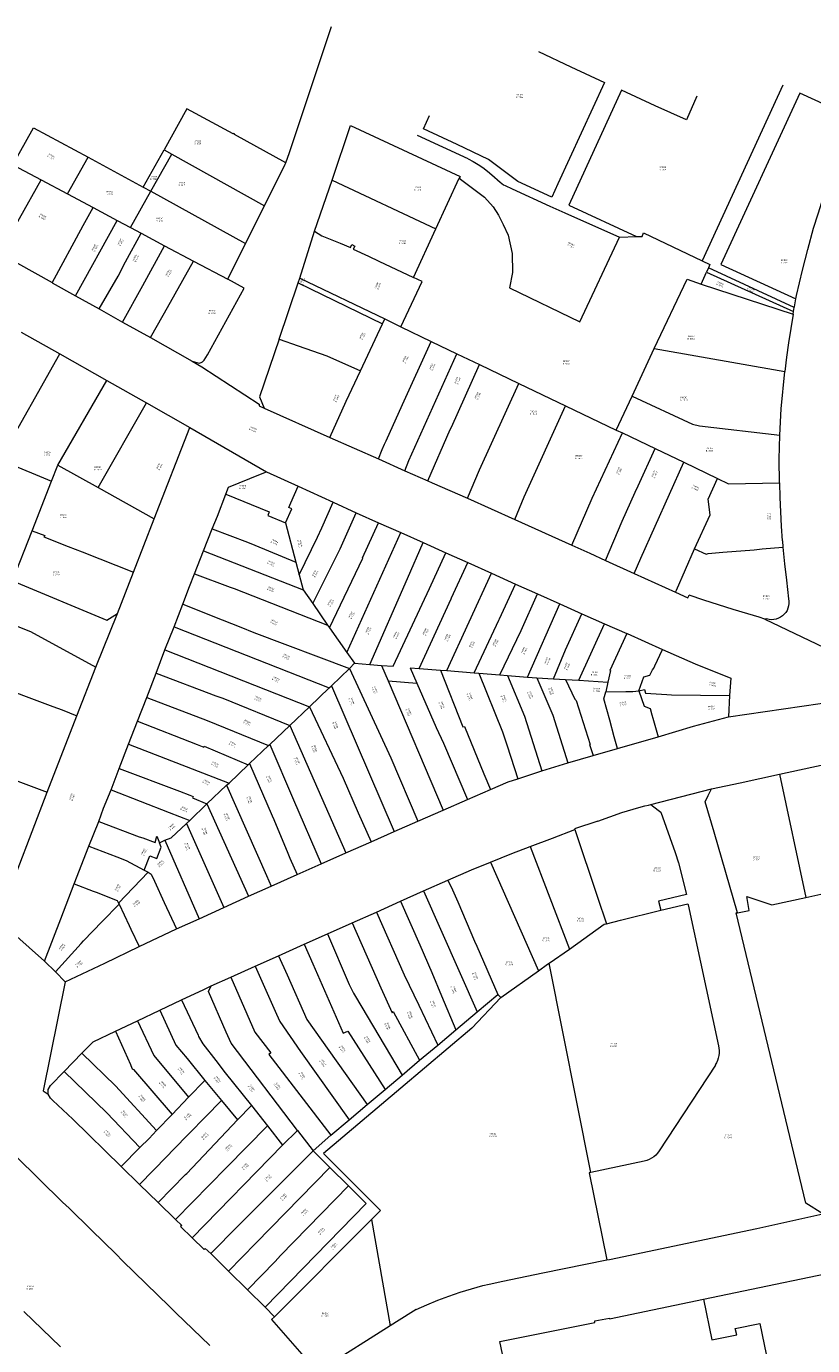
# Model space of a CAD drawing. Header units: metres. Extents: x 197037 to 199246, y 355238 to 356599.
# Tile 13 of 24: x 197681 to 197871, y 356232 to 356551. Entities that reach past the tile are written whole.
import ezdxf
from ezdxf.lldxf.tags import DXFTag

# ---------------------------------------------------------------- set-up
doc = ezdxf.new("R2010")
doc.units = ezdxf.units.M
doc.layers.add('B-WE-KG-GRENS-T18', color=254, linetype='Continuous', lineweight=18)
doc.layers.add('B-WE-KG-GRENS_KADASTRAAL-G', color=254, linetype='KG-KADASTRAAL', lineweight=18)
doc.styles.add('NLCS-ISO-T25', font='NLCS-ISO.ttf')
doc.styles.get("Standard").update_dxf_attribs({"font": 'isocp.shx'})
tags = doc.linetypes.add('KG-KADASTRAAL', pattern='A,5.5,-2,["K",Standard,S=1.8,R=0,X=0,Y=-0.9],-2,5.5,-2,[5,NLCS.SHX,S=0.75,R=0,X=0,Y=0],-2', length=19).pattern_tags.tags
tags[6] = DXFTag(74, 10)

msp = doc.modelspace()

# ---------------------------------------------------------------- linework, layer by layer
at = {"layer": 'B-WE-KG-GRENS_KADASTRAAL-G', "ltscale": 0.15, "flags": 128}
for points in [[(197743.763, 356517.815), (197744.631, 356520.285), (197750.105, 356536.67), (197754.776, 356550.716)], [(197804.72, 356544.616), (197812.495, 356540.973), (197820.634, 356537.214), (197809.41, 356512.735)], [(197842.9, 356533.844), (197840.448, 356528.172), (197832.906, 356531.561), (197824.734, 356535.343), (197812.01, 356507.599), (197828.333, 356500.003)], [(197863.695, 356536.498), (197844.237, 356494.163)], [(197879.924, 356529.075), (197867.77, 356534.633), (197848.72, 356493.282), (197866.82, 356484.933)], [(197743.763, 356517.815), (197731.38, 356524.653), (197731.433, 356524.749), (197731.152, 356524.904), (197731.099, 356524.808), (197719.908, 356530.8), (197714.41, 356520.943)], [(197809.41, 356512.735), (197807.913, 356509.471), (197799.742, 356513.26), (197792.648, 356518.593), (197785.145, 356522.202), (197776.956, 356525.959), (197778.459, 356529.221)], [(197866.82, 356484.933), (197866.996, 356485.812), (197868.426, 356491.887), (197869.703, 356496.836), (197871.092, 356502.002), (197872.19, 356505.511), (197873.487, 356509.608), (197875.908, 356516.87), (197879.924, 356529.075)], [(197677.942, 356517.306), (197682.908, 356526.239)], [(197682.908, 356526.239), (197696.097, 356519.175)], [(197754.947, 356513.611), (197759.376, 356526.797)], [(197759.376, 356526.797), (197785.822, 356514.523), (197785.626, 356514.116)], [(197787.743, 356518.756), (197775.521, 356524.379)], [(197709.38, 356511.931), (197714.41, 356520.943)], [(197711.219, 356510.928), (197716.282, 356519.897)], [(197714.41, 356520.943), (197716.282, 356519.897)], [(197716.282, 356519.897), (197738.608, 356507.4)], [(197677.942, 356517.306), (197684.758, 356513.658)], [(197691.12, 356510.284), (197696.097, 356519.175)], [(197696.097, 356519.175), (197709.38, 356511.931)], [(197738.608, 356507.4), (197743.638, 356517.459), (197743.763, 356517.815)], [(197787.743, 356518.756), (197788.974, 356518.121), (197790.167, 356517.416), (197791.317, 356516.643), (197792.42, 356515.806), (197793.474, 356514.906)], [(197674.773, 356495.944), (197679.515, 356504.387), (197684.758, 356513.658)], [(197684.758, 356513.658), (197691.12, 356510.284)], [(197750.735, 356501.279), (197754.947, 356513.611)], [(197754.947, 356513.611), (197779.969, 356501.874)], [(197779.969, 356501.874), (197785.626, 356514.116)], [(197785.626, 356514.116), (197791.698, 356509.5), (197793.788, 356507.144), (197795.109, 356505.122), (197796.212, 356502.876), (197797.394, 356500.31), (197798.401, 356495.89), (197798.454, 356491.319), (197797.773, 356487.618), (197814.696, 356479.425), (197824.248, 356499.837)], [(197793.474, 356514.906), (197795.454, 356513.114)], [(197795.454, 356513.114), (197795.847, 356512.793), (197796.271, 356512.515), (197796.721, 356512.281)], [(197691.12, 356510.284), (197697.29, 356506.991)], [(197706.285, 356502.184), (197711.219, 356510.928)], [(197709.38, 356511.931), (197711.219, 356510.928)], [(197711.219, 356510.928), (197734.051, 356498.311)], [(197796.721, 356512.281), (197798.362, 356511.532)], [(197798.362, 356511.532), (197807.486, 356507.368)], [(197687.434, 356488.859), (197694.906, 356502.632), (197697.29, 356506.991)], [(197697.29, 356506.991), (197703.126, 356503.855)], [(197734.051, 356498.311), (197738.608, 356507.4)], [(197807.486, 356507.368), (197811.096, 356505.736)], [(197693.045, 356485.713), (197703.126, 356503.855)], [(197703.126, 356503.855), (197706.285, 356502.184)], [(197811.096, 356505.736), (197824.248, 356499.837)], [(197698.741, 356482.522), (197703.321, 356490.448), (197705.098, 356493.924), (197708.92, 356500.779)], [(197706.285, 356502.184), (197708.92, 356500.779)], [(197708.92, 356500.779), (197714.548, 356497.785)], [(197747.122, 356489.977), (197750.735, 356501.279)], [(197750.735, 356501.279), (197752.466, 356500.201), (197756.907, 356498.37), (197759.379, 356497.319), (197759.68, 356498.069), (197760.389, 356497.651), (197760.045, 356496.959), (197763.737, 356495.242), (197766.236, 356494.061), (197774.556, 356490.149)], [(197774.556, 356490.149), (197779.969, 356501.874)], [(197828.333, 356500.003), (197829.738, 356500.051), (197830.074, 356500.859), (197844.237, 356494.163)], [(197704.354, 356479.377), (197709.299, 356488.173), (197714.548, 356497.785)], [(197714.548, 356497.785), (197721.53, 356494.068)], [(197729.803, 356489.724), (197734.051, 356498.311)], [(197824.248, 356499.837), (197828.333, 356500.003)], [(197674.773, 356495.944), (197687.404, 356488.876)], [(197711.1, 356475.604), (197714.155, 356481.044), (197714.532, 356481.604), (197721.53, 356494.068)], [(197721.53, 356494.068), (197729.803, 356489.724)], [(197844.237, 356494.163), (197846.087, 356493.291), (197845.714, 356492.451)], [(197843.979, 356488.543), (197845.256, 356491.421)], [(197845.703, 356492.426), (197845.256, 356491.421)], [(197845.256, 356491.421), (197866.257, 356481.906)], [(197845.714, 356492.451), (197845.703, 356492.426)], [(197866.439, 356482.886), (197845.714, 356492.451)], [(197687.404, 356488.876), (197687.434, 356488.859)], [(197687.434, 356488.859), (197693.017, 356485.729)], [(197721.205, 356469.911), (197722.888, 356469.464), (197723.353, 356469.62), (197723.692, 356469.794), (197724.061, 356470.148), (197724.85, 356471.492), (197733.697, 356487.541), (197729.803, 356489.724)], [(197742.151, 356475.238), (197746.73, 356488.807)], [(197746.73, 356488.807), (197747.122, 356489.977)], [(197746.73, 356488.807), (197767.091, 356478.938)], [(197747.122, 356489.977), (197767.643, 356480.111)], [(197771.484, 356478.223), (197776.66, 356489.136), (197774.556, 356490.149)], [(197832.663, 356472.982), (197840.58, 356489.687), (197843.979, 356488.543)], [(197843.979, 356488.543), (197866.15, 356481.302)], [(197693.017, 356485.729), (197693.045, 356485.713)], [(197693.045, 356485.713), (197698.741, 356482.522)], [(197866.464, 356483.02), (197866.82, 356484.933)], [(197698.741, 356482.522), (197704.354, 356479.377)], [(197866.15, 356481.302), (197865.567, 356477.844), (197865.038, 356474.378), (197864.566, 356470.904), (197864.148, 356467.422)], [(197866.15, 356481.302), (197866.257, 356481.906)], [(197866.257, 356481.906), (197866.439, 356482.886)], [(197866.439, 356482.886), (197866.464, 356483.02)], [(197704.354, 356479.377), (197711.1, 356475.604)], [(197761.755, 356467.585), (197767.091, 356478.938)], [(197767.091, 356478.938), (197767.643, 356480.111)], [(197767.643, 356480.111), (197771.484, 356478.223)], [(197771.484, 356478.223), (197778.842, 356474.651)], [(197679.94, 356476.901), (197689.261, 356471.684)], [(197711.1, 356475.604), (197721.205, 356469.911)], [(197742.151, 356475.238), (197737.456, 356461.305)], [(197742.151, 356475.238), (197746.776, 356473.649), (197753.632, 356471.24), (197761.755, 356467.585)], [(197674.907, 356446.103), (197689.261, 356471.684)], [(197689.261, 356471.684), (197700.585, 356465.299)], [(197766.105, 356446.329), (197766.993, 356448.629), (197767.564, 356449.928), (197767.953, 356450.74), (197771.888, 356459.431), (197778.842, 356474.651)], [(197772.47, 356443.49), (197773.459, 356445.971), (197785.036, 356471.71)], [(197778.842, 356474.651), (197785.036, 356471.71)], [(197785.036, 356471.71), (197790.484, 356469.096)], [(197827.329, 356461.52), (197832.663, 356472.982)], [(197832.663, 356472.982), (197864.148, 356467.422)], [(197721.205, 356469.911), (197723.486, 356468.581), (197737.361, 356459.522), (197737.325, 356459.18), (197738.591, 356458.601)], [(197777.999, 356441.024), (197783.46, 356453.446), (197783.728, 356453.995), (197790.484, 356469.096)], [(197790.484, 356469.096), (197800.02, 356464.552)], [(197688.818, 356444.869), (197700.585, 356465.299)], [(197700.585, 356465.299), (197710.179, 356459.837)], [(197754.421, 356451.54), (197758.317, 356460.3), (197761.755, 356467.585)], [(197862.958, 356452.094), (197863.263, 356458.4), (197864.148, 356467.422)], [(197787.568, 356436.831), (197790.514, 356443.732), (197800.02, 356464.552)], [(197800.02, 356464.552), (197811.221, 356459.142)], [(197698.534, 356439.412), (197710.179, 356459.837)], [(197710.179, 356459.837), (197720.601, 356453.92)], [(197737.456, 356461.305), (197738.591, 356458.601)], [(197798.981, 356431.686), (197801.294, 356437.152), (197811.221, 356459.142)], [(197811.221, 356459.142), (197823.427, 356453.303)], [(197823.427, 356453.303), (197827.329, 356461.52)], [(197827.329, 356461.52), (197841.915, 356454.725), (197843.575, 356454.3), (197862.958, 356452.094)], [(197738.591, 356458.601), (197754.421, 356451.54)], [(197712.025, 356431.849), (197720.601, 356453.92)], [(197720.601, 356453.92), (197739.154, 356443.232)], [(197812.735, 356425.536), (197817.693, 356436.873), (197824.964, 356452.613)], [(197823.427, 356453.303), (197824.964, 356452.613)], [(197824.964, 356452.613), (197832.89, 356448.842)], [(197754.421, 356451.54), (197766.105, 356446.329)], [(197862.839, 356440.558), (197862.815, 356446.29), (197862.958, 356452.094)], [(197766.105, 356446.329), (197772.47, 356443.49)], [(197820.9, 356421.852), (197824.93, 356431.311), (197828.06, 356438.304), (197828.744, 356439.817), (197832.89, 356448.842)], [(197832.89, 356448.842), (197839.759, 356445.552)], [(197676.243, 356445.527), (197687.291, 356440.97)], [(197687.291, 356440.97), (197688.818, 356444.869)], [(197688.818, 356444.869), (197698.534, 356439.412)], [(197729.3, 356437.841), (197729.932, 356439.557), (197737.698, 356442.698), (197739.154, 356443.232)], [(197739.154, 356443.232), (197746.757, 356439.753)], [(197772.47, 356443.49), (197777.999, 356441.024)], [(197827.832, 356418.701), (197829.39, 356422.38), (197839.759, 356445.552)], [(197839.759, 356445.552), (197847.917, 356441.605)], [(197682.594, 356428.989), (197687.291, 356440.97)], [(197743.719, 356430.885), (197745.214, 356434.305), (197744.497, 356434.653), (197744.992, 356435.757), (197746.757, 356439.753)], [(197746.757, 356439.753), (197755.227, 356435.882)], [(197777.999, 356441.024), (197779.043, 356440.567), (197787.568, 356436.831)], [(197842.395, 356424.68), (197846.112, 356432.853), (197845.671, 356436.661), (197847.917, 356441.605)], [(197847.917, 356441.605), (197850.552, 356440.341), (197862.839, 356440.558)], [(197862.839, 356440.558), (197862.936, 356437.06), (197863.087, 356433.565), (197863.29, 356430.072), (197863.547, 356426.582)], [(197698.534, 356439.412), (197712.025, 356431.849)], [(197725.974, 356429.435), (197727.273, 356432.542), (197729.3, 356437.841)], [(197729.3, 356437.841), (197739.762, 356433.567), (197739.42, 356432.677), (197743.719, 356430.885)], [(197787.568, 356436.831), (197798.981, 356431.686)], [(197746.997, 356418.37), (197751.403, 356427.473), (197752.446, 356429.735), (197755.227, 356435.882)], [(197750.295, 356411.425), (197756.847, 356424.641), (197760.769, 356433.333)], [(197755.227, 356435.882), (197760.769, 356433.333)], [(197760.769, 356433.333), (197766.148, 356430.949)], [(197707.035, 356419.006), (197712.025, 356431.849)], [(197743.719, 356430.885), (197746.199, 356421.455)], [(197754.327, 356405.55), (197762.336, 356422.359), (197762.304, 356422.503), (197766.148, 356430.949)], [(197766.148, 356430.949), (197771.494, 356428.551)], [(197798.981, 356431.686), (197812.735, 356425.536)], [(197677.858, 356416.907), (197682.594, 356428.989)], [(197682.594, 356428.989), (197685.634, 356427.831), (197685.418, 356427.501), (197691.236, 356425.224), (197694.657, 356423.912), (197707.035, 356419.006)], [(197723.914, 356424.141), (197725.974, 356429.435)], [(197725.974, 356429.435), (197734.547, 356426.245), (197736.338, 356425.528), (197746.199, 356421.455)], [(197758.526, 356399.618), (197771.494, 356428.551)], [(197771.494, 356428.551), (197776.944, 356426.145)], [(197721.78, 356418.613), (197723.914, 356424.141)], [(197723.914, 356424.141), (197747.983, 356414.716)], [(197764.033, 356396.74), (197773.1, 356417.462), (197776.944, 356426.145)], [(197776.944, 356426.145), (197782.371, 356423.668)], [(197812.735, 356425.536), (197817.093, 356423.584), (197820.9, 356421.852)], [(197837.792, 356414.192), (197837.994, 356414.655), (197842.395, 356424.68)], [(197842.395, 356424.68), (197845.195, 356423.362), (197845.627, 356423.521), (197849.185, 356423.83), (197856.77, 356424.425), (197858.67, 356424.624), (197863.679, 356425.03)], [(197863.547, 356426.582), (197863.548, 356426.567)], [(197863.548, 356426.567), (197863.679, 356425.03)], [(197863.679, 356425.03), (197864.064, 356421.037), (197864.519, 356417.052)], [(197746.199, 356421.455), (197746.997, 356418.37)], [(197769.633, 356396.327), (197778.446, 356415.066), (197782.371, 356423.668)], [(197775.924, 356395.736), (197783.629, 356412.589), (197783.766, 356412.84), (197787.676, 356421.315)], [(197782.371, 356423.668), (197787.676, 356421.315)], [(197787.676, 356421.315), (197793.424, 356418.758)], [(197820.9, 356421.852), (197827.832, 356418.701)], [(197703.159, 356409.035), (197707.035, 356419.006)], [(197718.925, 356411.262), (197720.553, 356415.519), (197721.78, 356418.613)], [(197721.78, 356418.613), (197730.317, 356415.371), (197731.325, 356415.088), (197753.859, 356406.241)], [(197746.997, 356418.37), (197747.983, 356414.716)], [(197782.63, 356395.275), (197793.424, 356418.758)], [(197793.424, 356418.758), (197799.197, 356416.116)], [(197827.832, 356418.701), (197837.792, 356414.192)], [(197677.858, 356416.907), (197700.578, 356407.414), (197703.159, 356409.035)], [(197747.983, 356414.716), (197750.295, 356411.425)], [(197789.209, 356394.749), (197795.145, 356407.389), (197795.347, 356407.752), (197799.197, 356416.116)], [(197799.197, 356416.116), (197804.469, 356413.747)], [(197837.792, 356414.192), (197840.767, 356412.849), (197841.077, 356413.48)], [(197864.519, 356417.052), (197865.069, 356412.576)], [(197716.834, 356405.804), (197718.925, 356411.262)], [(197718.925, 356411.262), (197728.398, 356407.513), (197732.928, 356405.759), (197736.074, 356404.471), (197759.167, 356395.727)], [(197750.295, 356411.425), (197753.859, 356406.241)], [(197795.439, 356394.231), (197800.576, 356404.938), (197804.469, 356413.747)], [(197802.063, 356393.692), (197809.872, 356411.363)], [(197804.469, 356413.747), (197809.872, 356411.363)], [(197809.872, 356411.363), (197815.187, 356408.957)], [(197855.224, 356408.956), (197851.658, 356409.994), (197848.111, 356411.095), (197844.584, 356412.257), (197841.077, 356413.48)], [(197865.069, 356412.576), (197865.145, 356412.006), (197865.143, 356411.431), (197865.062, 356410.862), (197864.905, 356410.309), (197864.673, 356409.783), (197864.371, 356409.293), (197864.005, 356408.849), (197863.582, 356408.46), (197863.11, 356408.132), (197862.598, 356407.871), (197862.054, 356407.683), (197861.49, 356407.571), (197860.916, 356407.537), (197860.343, 356407.582)], [(197667.154, 356410.617), (197682.161, 356404.669), (197697.981, 356396.095)], [(197697.981, 356396.095), (197703.159, 356409.035)], [(197808.376, 356393.281), (197811.258, 356400.232), (197815.187, 356408.957)], [(197815.187, 356408.957), (197820.642, 356406.562)], [(197859.349, 356407.673), (197857.992, 356408.159), (197856.617, 356408.587), (197855.224, 356408.956)], [(197714.619, 356400.228), (197716.834, 356405.804)], [(197716.834, 356405.804), (197754.217, 356391.064)], [(197753.859, 356406.241), (197754.327, 356405.55)], [(197754.327, 356405.55), (197758.526, 356399.618)], [(197814.497, 356392.935), (197820.642, 356406.562)], [(197820.642, 356406.562), (197826.027, 356404.201)], [(197860.343, 356407.582), (197860.02, 356407.681), (197859.684, 356407.712), (197859.349, 356407.673)], [(197859.349, 356407.673), (197877.188, 356399.155)], [(197826.027, 356404.201), (197821.974, 356395.318), (197822.092, 356395.264), (197821.486, 356392.441)], [(197826.027, 356404.201), (197826.078, 356404.179), (197834.62, 356400.386)], [(197712.515, 356394.668), (197714.619, 356400.228)], [(197714.619, 356400.228), (197749.476, 356386.546)], [(197758.526, 356399.618), (197760.324, 356397.034)], [(197828.913, 356390.375), (197830.147, 356393.777), (197831.623, 356394.158), (197832.208, 356395.42), (197832.548, 356395.875), (197832.791, 356396.441), (197834.62, 356400.386)], [(197834.62, 356400.386), (197842.546, 356396.904), (197851.095, 356393.406), (197850.779, 356389.239)], [(197693.373, 356384.332), (197697.981, 356396.095)], [(197754.827, 356391.613), (197759.167, 356395.727)], [(197759.167, 356395.727), (197760.324, 356397.034)], [(197759.167, 356395.727), (197769.098, 356374.171), (197775.603, 356358.942)], [(197760.324, 356397.034), (197764.033, 356396.74)], [(197764.033, 356396.74), (197766.882, 356396.518)], [(197766.882, 356396.518), (197768.456, 356392.819)], [(197766.882, 356396.518), (197769.633, 356396.327)], [(197773.743, 356395.952), (197775.924, 356395.736)], [(197773.743, 356395.952), (197775.395, 356392.186)], [(197775.924, 356395.736), (197781.112, 356395.378)], [(197781.112, 356395.378), (197786.51, 356381.671), (197786.911, 356381.751), (197791.562, 356370.368), (197793.155, 356366.598)], [(197781.112, 356395.378), (197782.63, 356395.275)], [(197782.63, 356395.275), (197789.209, 356394.749)], [(197710.25, 356388.783), (197712.515, 356394.668)], [(197712.515, 356394.668), (197726.882, 356389.155), (197728.564, 356388.57), (197744.711, 356382.036)], [(197768.456, 356392.819), (197781.741, 356361.61)], [(197768.456, 356392.819), (197775.395, 356392.186)], [(197775.395, 356392.186), (197780.078, 356381.51), (197781.779, 356377.745), (197787.579, 356364.183)], [(197789.209, 356394.749), (197790.327, 356394.645)], [(197790.327, 356394.645), (197796.085, 356380.491), (197797.168, 356377.115), (197799.707, 356369.154)], [(197790.327, 356394.645), (197795.439, 356394.231)], [(197795.439, 356394.231), (197797.225, 356394.041)], [(197797.225, 356394.041), (197801.358, 356384.221), (197805.539, 356371.042)], [(197797.225, 356394.041), (197802.063, 356393.692)], [(197802.063, 356393.692), (197804.361, 356393.518)], [(197804.361, 356393.518), (197808.376, 356393.281)], [(197804.361, 356393.518), (197807.477, 356386.156), (197808.173, 356384.471), (197811.766, 356372.959)], [(197808.376, 356393.281), (197811.212, 356393.115)], [(197811.212, 356393.115), (197813.481, 356388.395), (197813.847, 356388.055), (197817.157, 356377.454), (197816.995, 356377.404), (197817.879, 356374.772)], [(197811.212, 356393.115), (197814.497, 356392.935)], [(197814.497, 356392.935), (197821.486, 356392.441)], [(197821.486, 356392.441), (197820.951, 356390.157)], [(197667.196, 356373.029), (197675.701, 356391.141), (197678.38, 356390.076), (197680.5, 356389.258), (197687.585, 356386.613), (197689.793, 356385.753), (197693.373, 356384.332)], [(197707.982, 356383.058), (197710.25, 356388.783)], [(197710.25, 356388.783), (197724.784, 356383.217), (197739.593, 356377.186)], [(197749.476, 356386.546), (197754.217, 356391.064)], [(197754.217, 356391.064), (197754.827, 356391.613)], [(197754.827, 356391.613), (197769.897, 356356.447)], [(197823.812, 356376.449), (197822.947, 356379.261), (197821.904, 356383.305), (197820.514, 356388.406), (197820.951, 356390.157)], [(197820.951, 356390.157), (197825.799, 356390.178), (197827.509, 356390.212), (197828.913, 356390.375)], [(197828.913, 356390.375), (197830.334, 356390.667), (197830.507, 356389.827), (197835.704, 356389.481), (197836.821, 356389.438), (197850.779, 356389.239)], [(197828.913, 356390.375), (197830.241, 356386.67), (197831.645, 356386.108), (197832.075, 356384.593), (197832.331, 356383.755), (197833.589, 356379.311)], [(197850.779, 356389.239), (197850.573, 356384.078)], [(197744.711, 356382.036), (197749.476, 356386.546)], [(197749.476, 356386.546), (197757.616, 356369.3), (197761.232, 356360.966), (197764.326, 356353.958)], [(197850.573, 356384.078), (197881.509, 356388.568)], [(197686.23, 356365.914), (197693.373, 356384.332)], [(197705.864, 356377.464), (197707.982, 356383.058)], [(197707.982, 356383.058), (197722.38, 356377.406), (197724.016, 356376.758), (197724.111, 356377.048), (197734.7, 356372.528)], [(197833.589, 356379.311), (197842.148, 356381.858), (197850.573, 356384.078)], [(197739.947, 356377.444), (197744.711, 356382.036)], [(197744.711, 356382.036), (197758.274, 356351.252)], [(197823.812, 356376.449), (197833.589, 356379.311)], [(197703.594, 356371.667), (197705.864, 356377.464)], [(197705.864, 356377.464), (197730.073, 356368.103)], [(197734.981, 356372.811), (197739.593, 356377.186)], [(197739.593, 356377.186), (197739.947, 356377.444)], [(197739.947, 356377.444), (197745.633, 356364.055), (197752.293, 356348.628)], [(197817.879, 356374.772), (197823.812, 356376.449)], [(197667.196, 356373.029), (197686.23, 356365.914)], [(197734.7, 356372.528), (197734.981, 356372.811)], [(197734.981, 356372.811), (197740.492, 356360.208), (197740.894, 356359.325), (197744.298, 356351.201), (197744.762, 356350.027), (197746.545, 356346.084)], [(197805.539, 356371.042), (197811.766, 356372.959)], [(197811.766, 356372.959), (197817.879, 356374.772)], [(197701.611, 356366.495), (197703.594, 356371.667)], [(197703.594, 356371.667), (197718.106, 356366.185), (197720.662, 356365.162), (197721.428, 356364.886), (197721.251, 356364.514), (197724.74, 356363.076)], [(197730.073, 356368.103), (197734.7, 356372.528)], [(197799.707, 356369.154), (197805.539, 356371.042)], [(197853.364, 356368.156), (197862.877, 356370.246)], [(197862.877, 356370.246), (197873.67, 356372.618)], [(197862.877, 356370.246), (197869.242, 356340.537)], [(197698.665, 356358.881), (197699.832, 356362.092), (197701.611, 356366.495)], [(197701.611, 356366.495), (197715.656, 356361.05), (197720.589, 356359.105)], [(197724.74, 356363.076), (197729.48, 356367.602)], [(197729.48, 356367.602), (197730.073, 356368.103)], [(197729.48, 356367.602), (197739.141, 356345.83), (197740.257, 356343.235)], [(197787.579, 356364.183), (197793.155, 356366.598)], [(197793.155, 356366.598), (197797.423, 356368.401), (197799.707, 356369.154)], [(197831.845, 356362.927), (197846.426, 356366.694)], [(197852.724, 356336.84), (197847.109, 356356.254), (197844.927, 356363.6), (197845.675, 356365.145), (197846.426, 356366.694)], [(197846.426, 356366.694), (197853.364, 356368.156)], [(197678.96, 356346.907), (197686.23, 356365.914)], [(197781.741, 356361.61), (197787.579, 356364.183)], [(197720.589, 356359.105), (197724.74, 356363.076)], [(197724.74, 356363.076), (197734.795, 356340.793)], [(197775.603, 356358.942), (197781.741, 356361.61)], [(197819.046, 356358.942), (197824.827, 356361.039)], [(197824.827, 356361.039), (197828.954, 356362.195), (197830.373, 356362.592), (197831.276, 356362.798), (197831.845, 356362.927)], [(197831.845, 356362.927), (197832.195, 356362.653)], [(197832.195, 356362.653), (197834.207, 356361.08), (197837.662, 356351.345), (197838.469, 356348.85), (197840.393, 356341.252)], [(197696.292, 356352.891), (197698.665, 356358.881)], [(197698.665, 356358.881), (197708.375, 356355.174), (197709.257, 356354.917), (197712.294, 356353.786), (197712.663, 356355.313), (197713.327, 356353.666)], [(197714.582, 356354.299), (197716.151, 356354.911), (197719.803, 356358.345)], [(197719.803, 356358.345), (197720.589, 356359.105)], [(197719.803, 356358.345), (197728.813, 356338.078)], [(197769.897, 356356.447), (197775.603, 356358.942)], [(197802.728, 356352.803), (197808.1, 356354.859), (197813.483, 356356.885)], [(197819.046, 356358.942), (197813.414, 356357.092), (197813.483, 356356.885)], [(197813.483, 356356.885), (197818.986, 356340.58), (197821.113, 356334.154)], [(197713.327, 356353.666), (197714.582, 356354.299)], [(197714.582, 356354.299), (197722.841, 356335.325)], [(197758.274, 356351.252), (197764.326, 356353.958)], [(197764.326, 356353.958), (197769.897, 356356.447)], [(197692.755, 356343.785), (197696.292, 356352.891)], [(197696.292, 356352.891), (197703.011, 356350.339), (197705.287, 356349.432), (197709.623, 356347.116)], [(197709.623, 356347.116), (197710.997, 356350.571), (197712.67, 356349.948), (197713.729, 356352.687), (197713.327, 356353.666)], [(197752.293, 356348.628), (197758.274, 356351.252)], [(197793.113, 356349.029), (197798.314, 356351.084)], [(197798.314, 356351.084), (197802.728, 356352.803)], [(197802.728, 356352.803), (197812.172, 356328.04)], [(197746.545, 356346.084), (197752.293, 356348.628)], [(197788.547, 356347.195), (197793.113, 356349.029)], [(197793.113, 356349.029), (197804.727, 356322.805)], [(197703.44, 356339.145), (197710.601, 356346.584)], [(197709.623, 356347.116), (197710.601, 356346.584)], [(197710.601, 356346.584), (197711.265, 356346.157), (197712.061, 356344.41), (197714.459, 356339.279), (197717.393, 356332.904)], [(197740.257, 356343.235), (197746.545, 356346.084)], [(197776.973, 356342.11), (197782.894, 356344.676)], [(197782.894, 356344.676), (197788.547, 356347.195)], [(197782.894, 356344.676), (197783.983, 356342.355), (197785.239, 356339.42), (197789.293, 356329.991), (197789.89, 356328.721), (197794.927, 356317.087)], [(197685.598, 356325.137), (197689.535, 356335.339), (197692.755, 356343.785)], [(197692.755, 356343.785), (197697.303, 356342.033), (197698.005, 356341.8), (197703.121, 356339.811), (197703.44, 356339.145)], [(197734.795, 356340.793), (197740.257, 356343.235)], [(197771.47, 356339.592), (197776.973, 356342.11)], [(197776.973, 356342.11), (197789.921, 356312.897)], [(197840.393, 356341.252), (197833.71, 356339.577)], [(197869.242, 356340.537), (197880.098, 356342.915)], [(197688.202, 356322.541), (197694.413, 356329.382), (197694.983, 356330.051), (197699.494, 356334.72), (197703.561, 356338.864)], [(197703.44, 356339.145), (197703.561, 356338.864)], [(197703.561, 356338.864), (197705.973, 356333.705), (197706.429, 356332.885), (197708.368, 356328.674)], [(197722.841, 356335.325), (197728.813, 356338.078)], [(197728.813, 356338.078), (197734.795, 356340.793)], [(197765.649, 356336.992), (197771.47, 356339.592)], [(197771.47, 356339.592), (197776.09, 356329.081), (197778.985, 356322.441), (197781.352, 356316.804), (197784.773, 356308.593)], [(197833.71, 356339.577), (197834.268, 356337.408)], [(197834.268, 356337.408), (197840.778, 356338.961), (197840.84, 356338.692)], [(197840.84, 356338.692), (197848.132, 356304.744)], [(197852.724, 356336.84), (197855.538, 356337.367), (197854.975, 356340.777)], [(197854.975, 356340.777), (197861.014, 356338.727), (197869.242, 356340.537)], [(197674.397, 356335.046), (197685.598, 356325.137)], [(197717.393, 356332.904), (197722.841, 356335.325)], [(197759.79, 356334.353), (197765.649, 356336.992)], [(197765.649, 356336.992), (197772.315, 356321.808), (197775.894, 356314.482), (197780.444, 356304.902)], [(197821.113, 356334.154), (197824.504, 356335.022), (197834.268, 356337.408)], [(197873.345, 356264.125), (197869.253, 356266.738), (197852.376, 356336.775), (197852.724, 356336.84)], [(197708.368, 356328.674), (197717.393, 356332.904)], [(197748.213, 356329.222), (197753.798, 356331.705)], [(197753.798, 356331.705), (197759.79, 356334.353)], [(197753.798, 356331.705), (197759.09, 356319.493), (197760.124, 356317.434), (197760.601, 356316.606), (197771.838, 356297.664)], [(197759.79, 356334.353), (197766.683, 356318.716), (197769.422, 356312.659), (197769.711, 356312.964), (197776.045, 356301.235)], [(197812.172, 356328.04), (197820.593, 356334.032), (197821.113, 356334.154)], [(197700.119, 356324.656), (197708.368, 356328.674)], [(197742.043, 356326.404), (197748.213, 356329.222)], [(197748.213, 356329.222), (197750.318, 356324.476), (197757.59, 356307.736), (197758.763, 356308.284), (197767.744, 356294.191)], [(197685.598, 356325.137), (197688.202, 356322.541)], [(197736.422, 356323.925), (197742.043, 356326.404)], [(197742.043, 356326.404), (197744.082, 356321.867), (197748.827, 356311.031), (197763.37, 356290.515)], [(197807.275, 356324.615), (197812.172, 356328.04)], [(197688.202, 356322.541), (197690.585, 356320.165)], [(197690.585, 356320.165), (197700.119, 356324.656)], [(197730.495, 356321.247), (197736.422, 356323.925)], [(197736.422, 356323.925), (197741.537, 356312.346), (197742.324, 356310.605), (197747.355, 356303.335), (197759.019, 356286.831)], [(197795.668, 356316.333), (197804.727, 356322.805)], [(197804.727, 356322.805), (197806.938, 356324.379)], [(197806.938, 356324.379), (197807.275, 356324.615)], [(197817.363, 356274.176), (197807.275, 356324.615)], [(197690.585, 356320.165), (197685.272, 356293.883), (197686.456, 356293.042)], [(197718.627, 356315.811), (197723.974, 356318.337), (197725.736, 356319.192)], [(197746.574, 356284.283), (197730.577, 356305.389), (197729.825, 356307.128), (197729.414, 356307.968), (197725.115, 356317.835), (197725.736, 356319.192)], [(197725.736, 356319.192), (197730.495, 356321.247)], [(197730.495, 356321.247), (197736.327, 356307.975), (197740.155, 356303.005), (197739.689, 356302.648), (197754.635, 356283.131)], [(197713.346, 356313.305), (197718.627, 356315.811)], [(197718.627, 356315.811), (197722.596, 356307.304), (197722.738, 356306.934), (197723.736, 356305.199), (197726.874, 356301.132), (197729.111, 356298.203), (197735.476, 356290.347)], [(197795.668, 356316.333), (197788.625, 356308.981), (197771.492, 356294.504), (197752.868, 356278.748), (197766.606, 356264.94), (197764.437, 356262.762)], [(197789.921, 356312.897), (197794.927, 356317.087)], [(197794.927, 356317.087), (197795.668, 356316.333)], [(197707.986, 356310.746), (197713.346, 356313.305)], [(197713.346, 356313.305), (197717.224, 356304.856), (197719.952, 356301.611), (197724.204, 356296.346)], [(197784.773, 356308.593), (197789.921, 356312.897)], [(197702.677, 356308.243), (197707.986, 356310.746)], [(197707.986, 356310.746), (197711.933, 356302.374), (197720.34, 356292.314)], [(197694.578, 356302.916), (197697.274, 356305.68), (197702.677, 356308.243)], [(197702.677, 356308.243), (197706.347, 356300.197), (197706.42, 356299.932), (197706.726, 356299.158), (197707.049, 356298.996), (197716.329, 356288.15)], [(197780.444, 356304.902), (197784.773, 356308.593)], [(197690.314, 356298.543), (197694.578, 356302.916)], [(197694.578, 356302.916), (197702.666, 356295.092), (197712.609, 356284.294)], [(197776.045, 356301.235), (197780.444, 356304.902)], [(197848.132, 356304.744), (197848.247, 356304.15), (197848.299, 356303.546), (197848.288, 356302.941), (197848.214, 356302.34), (197848.078, 356301.75), (197847.882, 356301.178), (197847.627, 356300.629), (197847.316, 356300.109)], [(197771.838, 356297.664), (197776.045, 356301.235)], [(197847.316, 356300.109), (197847.44, 356300.035), (197833.835, 356279.34)], [(197686.974, 356295.114), (197690.314, 356298.543)], [(197690.314, 356298.543), (197700.588, 356288.499), (197708.594, 356280.187)], [(197767.744, 356294.191), (197771.838, 356297.664)], [(197686.456, 356293.042), (197686.435, 356294.148), (197686.974, 356295.114)], [(197720.34, 356292.314), (197724.204, 356296.346)], [(197724.204, 356296.346), (197728.239, 356291.475)], [(197763.37, 356290.515), (197767.744, 356294.191)], [(197687.032, 356292.098), (197686.456, 356293.042)], [(197687.032, 356292.098), (197687.61, 356291.55)], [(197687.61, 356291.55), (197692.425, 356287.047), (197704.095, 356275.592)], [(197708.5, 356271.23), (197715.15, 356278.116), (197716.572, 356279.575), (197728.239, 356291.475)], [(197716.329, 356288.15), (197720.34, 356292.314)], [(197728.239, 356291.475), (197732.118, 356286.845)], [(197732.118, 356286.845), (197735.476, 356290.347)], [(197735.476, 356290.347), (197739.318, 356285.437)], [(197759.019, 356286.831), (197763.37, 356290.515)], [(197712.609, 356284.294), (197716.329, 356288.15)], [(197712.994, 356266.898), (197719.605, 356273.665), (197719.862, 356273.875), (197732.118, 356286.845)], [(197754.635, 356283.131), (197759.019, 356286.831)], [(197708.594, 356280.187), (197710.785, 356282.353), (197712.609, 356284.294)], [(197717.145, 356262.82), (197729.456, 356275.315), (197739.318, 356285.437)], [(197739.318, 356285.437), (197743.009, 356280.713)], [(197743.009, 356280.713), (197746.574, 356284.283)], [(197746.574, 356284.283), (197750.38, 356279.334)], [(197721.184, 356258.404), (197743.009, 356280.713)], [(197750.38, 356279.334), (197754.635, 356283.131)], [(197678.636, 356278.064), (197689.914, 356267.004)], [(197704.095, 356275.592), (197708.594, 356280.187)], [(197725.682, 356254.558), (197732.267, 356261.266), (197750.38, 356279.334)], [(197750.38, 356279.334), (197754.38, 356275.37)], [(197833.835, 356279.34), (197833.452, 356278.824), (197833.015, 356278.355), (197832.528, 356277.936), (197831.997, 356277.575), (197831.429, 356277.275), (197830.832, 356277.039), (197830.212, 356276.872)], [(197704.095, 356275.592), (197708.5, 356271.23)], [(197729.981, 356250.348), (197736.509, 356257.105), (197754.38, 356275.37)], [(197754.38, 356275.37), (197758.859, 356270.9)], [(197817.363, 356274.176), (197816.983, 356274.096)], [(197816.983, 356274.096), (197821.217, 356253.027)], [(197830.212, 356276.872), (197817.363, 356274.176)], [(197708.5, 356271.23), (197712.994, 356266.898)], [(197734.54, 356245.863), (197741.174, 356252.664), (197742.466, 356254.148), (197758.859, 356270.9)], [(197738.791, 356241.681), (197763.121, 356266.664), (197758.859, 356270.9)], [(197689.914, 356267.004), (197691.476, 356265.494)], [(197691.476, 356265.494), (197696.786, 356260.299)], [(197712.994, 356266.898), (197717.145, 356262.82)], [(197717.145, 356262.82), (197718.659, 356261.318), (197718.411, 356261.132), (197721.184, 356258.404)], [(197741.021, 356239.348), (197764.437, 356262.762)], [(197764.437, 356262.762), (197768.916, 356237.098)], [(197857.407, 356260.618), (197873.345, 356264.125)], [(197696.786, 356260.299), (197702.813, 356254.402)], [(197721.184, 356258.404), (197724.087, 356255.577), (197724.36, 356255.835), (197725.682, 356254.558)], [(197821.82, 356253.148), (197857.407, 356260.618)], [(197702.813, 356254.402), (197704.379, 356252.862)], [(197704.379, 356252.862), (197715.696, 356241.799)], [(197725.682, 356254.558), (197729.981, 356250.348)], [(197805.791, 356249.938), (197821.217, 356253.027)], [(197821.217, 356253.027), (197821.82, 356253.148)], [(197844.507, 356243.539), (197885.47, 356252.079)], [(197729.981, 356250.348), (197734.54, 356245.863)], [(197791.286, 356246.875), (197792.818, 356247.175), (197796.15, 356247.886), (197805.791, 356249.938)], [(197734.54, 356245.863), (197738.791, 356241.681)], [(197775.221, 356241.065), (197777.829, 356242.214), (197780.468, 356243.292), (197783.135, 356244.298), (197785.828, 356245.231), (197788.546, 356246.09), (197791.286, 356246.875)], [(197785.307, 356222.424), (197791.243, 356223.683), (197791.416, 356222.259), (197797.48, 356223.502), (197795.422, 356233.317), (197818.289, 356237.962), (197818.296, 356238.308), (197821.827, 356239.018), (197821.859, 356238.793), (197844.507, 356243.539)], [(197844.507, 356243.539), (197846.55, 356233.729), (197852.533, 356234.958), (197852.185, 356236.462), (197858.118, 356237.721), (197865.372, 356202.599), (197853.934, 356200.037), (197854.375, 356198.202), (197849.1, 356197.179), (197846.393, 356169.815), (197847.168, 356169.716), (197847.08, 356168.293), (197854.416, 356167.606), (197854.354, 356166.848), (197888.898, 356163.661), (197888.919, 356164.458), (197896.452, 356163.704), (197896.519, 356164.968), (197897.091, 356164.913), (197899.97, 356197.996), (197900.133, 356199.553), (197896.173, 356199.708), (197884.552, 356197.396), (197879.411, 356221.64)], [(197680.569, 356240.622), (197689.416, 356232.058)], [(197715.696, 356241.799), (197717.26, 356240.266)], [(197717.26, 356240.266), (197725.458, 356232.362)], [(197738.791, 356241.681), (197741.021, 356239.348)], [(197741.021, 356239.348), (197740.351, 356238.684)], [(197773.961, 356240.272), (197768.916, 356237.098)], [(197775.221, 356241.065), (197773.961, 356240.272)], [(197740.351, 356238.684), (197740.3, 356238.633), (197749.303, 356228.33)], [(197768.916, 356237.098), (197752.907, 356227.025)]]:
    msp.add_lwpolyline(points, dxfattribs=at)

# ---------------------------------------------------------------- texts
at = {"layer": 'B-WE-KG-GRENS-T18', "char_height": 0.36, "attachment_point": 5, "style": 'NLCS-ISO-T25'}
for s, insert in [('RMD00\\PB 7106', (197800.128, 356533.924)), ('RMD00\\PB 6751', (197722.535, 356522.753)), ('RMD00\\PB 7109', (197834.704, 356516.445)), ('RMD00\\PB 7009', (197711.923, 356514.155)), ('RMD00\\PB 6217', (197718.673, 356512.702)), ('RMD00\\PB 6726', (197701.272, 356510.549)), ('RMD00\\PB 5216', (197775.592, 356511.592)), ('RMD00\\PB 6218', (197713.401, 356504.074)), ('RMD00\\PB 6618', (197771.886, 356498.653)), ('RMD00\\PB 7108', (197864, 356493.995)), ('RMD00\\PB 4254', (197726.034, 356481.793)), ('RMD00\\PB 5840', (197841.558, 356475.618)), ('RMD00\\PB 5688', (197811.497, 356469.641)), ('RMD00\\PB 6050', (197839.8, 356460.852)), ('RMD00\\PB 3890', (197803.511, 356457.478)), ('RMD00\\PB 5802', (197686.17, 356447.587)), ('RMD00\\PB 3659', (197814.486, 356446.788)), ('RMD00\\PB 6051', (197845.952, 356448.591)), ('RMD00\\PB 6259', (197698.443, 356444.054)), ('RMD00\\PB 5187', (197733.379, 356439.558)), ('RMD00\\PB 5144', (197690.075, 356432.525)), ('RMD00\\PB 5143', (197688.401, 356418.764)), ('RMD00\\PB 6465', (197859.684, 356412.92)), ('RMD00\\PB 7225', (197818.211, 356394.551)), ('RMD00\\PB 7226', (197826.166, 356393.689)), ('RMD00\\PB 7540', (197857.344, 356349.984)), ('RMD00\\PB 6203', (197833.347, 356347.314)), ('RMD00\\PB 6045', (197814.853, 356335.118)), ('RMD00\\PB 5675', (197806.597, 356330.442)), ('RMD00\\PB 5634', (197797.676, 356324.649)), ('RMD00\\PB 6929', (197822.866, 356304.921)), ('RMD00\\PB 6928', (197793.708, 356283.154)), ('RMD00\\PB 7541', (197850.447, 356282.903)), ('RMD00\\PB 6384', (197682.089, 356246.357)), ('RMD00\\PB 6829', (197753.288, 356239.807))]:
    msp.add_mtext(s, dxfattribs=dict(at, insert=insert))
for s, insert, rotation in [('RMD00\\PB 6725', (197687.174, 356519.29), 331.8), ('RMD00\\PB 5307', (197685.116, 356504.753), 331.1), ('RMD00\\PB 3883', (197697.731, 356497.263), 61.9), ('RMD00\\PB 3933', (197703.902, 356498.627), 60.3), ('RMD00\\PB 6160', (197812.552, 356497.944), 335.8), ('RMD00\\PB 4252', (197707.585, 356494.786), 62.4), ('RMD00\\PB 4253', (197715.514, 356491.169), 62.2), ('RMD00\\PB 4748', (197747.832, 356489.177), 71.4), ('RMD00\\PB 6619', (197765.967, 356488.1), 66.3), ('RMD00\\PB 6073', (197848.529, 356488.448), 334.6), ('RMD00\\PB 8085', (197855.92, 356487.192), 327), ('RMD00\\PB 4967', (197762.275, 356475.97), 64.8), ('RMD00\\PB 4746', (197772.647, 356470.345), 65.4), ('RMD00\\PB 4747', (197779.151, 356468.587), 67), ('RMD00\\PB 3930', (197785.194, 356465.235), 67.8), ('RMD00\\PB 3889', (197790.05, 356461.555), 65.9), ('RMD00\\PB 4968', (197755.892, 356460.96), 65), ('RMD00\\PB 6466', (197735.878, 356453.49), 335.9), ('RMD00\\PB 6260', (197713.269, 356444.502), 63.4), ('RMD00\\PB 3891', (197824.154, 356443.448), 66.2), ('RMD00\\PB 3892', (197832.708, 356442.628), 66.8), ('RMD00\\PB 4825', (197842.57, 356439.354), 334.2), ('RMD00\\PB 4972', (197860.302, 356432.553), 271), ('RMD00\\PB 5188', (197741.041, 356426.245), 335), ('RMD00\\PB 4749', (197747.159, 356425.935), 284.7), ('RMD00\\PB 4750', (197740.197, 356421.125), 334.1), ('RMD00\\PB 6094', (197750.878, 356418.683), 62), ('RMD00\\PB 5938', (197740.173, 356414.859), 335.5), ('RMD00\\PB 6095', (197754.597, 356411.616), 62.3), ('RMD00\\PB 6280', (197759.618, 356408.641), 61.2), ('RMD00\\PB 6053', (197740.913, 356406.915), 333.9), ('RMD00\\PB 6279', (197763.709, 356404.922), 65.2), ('RMD00\\PB 6281', (197770.403, 356403.806), 65.2), ('RMD00\\PB 7222', (197777.516, 356404.602), 65.4), ('RMD00\\PB 5058', (197782.777, 356403.232), 66.2), ('RMD00\\PB 5195', (197788.69, 356401.585), 66.1), ('RMD00\\PB 5196', (197794.391, 356401.947), 65.3), ('RMD00\\PB 6052', (197743.825, 356398.622), 333), ('RMD00\\PB 5631', (197801.271, 356400.087), 65.2), ('RMD00\\PB 5632', (197806.864, 356397.578), 65.5), ('RMD00\\PB 6686', (197811.581, 356396.304), 66.1), ('RMD00\\PB 4772', (197741.354, 356393.107), 333.9), ('RMD00\\PB 6036', (197846.759, 356392.007), 349.3), ('RMD00\\PB 4771', (197737.016, 356388.426), 333.3), ('RMD00\\PB 4759', (197759.618, 356387.815), 291.5), ('RMD00\\PB 4758', (197765.196, 356390.604), 291.7), ('RMD00\\PB 4755', (197788.112, 356389.014), 293), ('RMD00\\PB 4754', (197796.351, 356388.499), 291.7), ('RMD00\\PB 5269', (197802.697, 356389.394), 294.4), ('RMD00\\PB 5270', (197807.754, 356390.287), 290.1), ('RMD00\\PB 6566', (197818.751, 356390.604), 358.6), ('RMD00\\PB 7223', (197773.378, 356385.211), 293.1), ('RMD00\\PB 4756', (197781.374, 356386.885), 292.9), ('RMD00\\PB 5319', (197825.099, 356387.289), 11.4), ('RMD00\\PB 5271', (197846.511, 356386.282), 5.3), ('RMD00\\PB 4770', (197734.41, 356382.659), 331.1), ('RMD00\\PB 4760', (197755.713, 356382.05), 288.9), ('RMD00\\PB 5189', (197730.935, 356377.503), 331.8), ('RMD00\\PB 4761', (197750.649, 356376.416), 291), ('RMD00\\PB 5190', (197726.686, 356372.601), 333.7), ('RMD00\\PB 4762', (197746.415, 356373.496), 291.3), ('RMD00\\PB 4763', (197739.721, 356369.033), 292.7), ('RMD00\\PB 4768', (197724.602, 356368.244), 332.4), ('RMD00\\PB 4810', (197692.221, 356364.77), 68.8), ('RMD00\\PB 4764', (197734.961, 356364.023), 290.5), ('RMD00\\PB 6470', (197719.266, 356361.781), 334.1), ('RMD00\\PB 4765', (197729.525, 356359.976), 291.8), ('RMD00\\PB 6014', (197716.291, 356357.504), 43.2), ('RMD00\\PB 6469', (197724.188, 356356.458), 289.6), ('RMD00\\PB 6468', (197719.965, 356352.818), 291.6), ('RMD00\\PB 5743', (197709.595, 356351.448), 66.1), ('RMD00\\PB 6467', (197713.631, 356348.708), 41.9), ('RMD00\\PB 6015', (197703.274, 356342.814), 58.3), ('RMD00\\PB 5630', (197707.737, 356339.095), 40.5), ('RMD00\\PB 6016', (197689.813, 356328.527), 57.8), ('RMD00\\PB 4767', (197693.881, 356324.451), 36.3), ('RMD00\\PB 4686', (197789.44, 356321.555), 291.3), ('RMD00\\PB 4685', (197784.239, 356318.316), 290.1), ('RMD00\\PB 4684', (197779.298, 356314.723), 292.6), ('RMD00\\PB 4683', (197773.728, 356312.142), 291.5), ('RMD00\\PB 4682', (197768.312, 356309.459), 293.9), ('RMD00\\PB 4681', (197763.431, 356306.197), 300.8), ('RMD00\\PB 4977', (197757.398, 356303.909), 303.4), ('RMD00\\PB 5373', (197718.457, 356298.667), 307.2), ('RMD00\\PB 4978', (197752.711, 356300.583), 306.4), ('RMD00\\PB 6038', (197727.268, 356296.532), 307.2), ('RMD00\\PB 4679', (197747.653, 356297.516), 302.5), ('RMD00\\PB 4678', (197714.062, 356295.383), 313), ('RMD00\\PB 6283', (197735.442, 356294.446), 305.8), ('RMD00\\PB 4979', (197741.718, 356294.956), 305.4), ('RMD00\\PB 5637', (197709.086, 356292.035), 308.7), ('RMD00\\PB 5999', (197704.846, 356288.232), 310.3), ('RMD00\\PB 5998', (197720.111, 356287.662), 44.2), ('RMD00\\PB 4677', (197700.712, 356283.529), 312.1), ('RMD00\\PB 4676', (197724.25, 356282.917), 45.1), ('RMD00\\PB 5320', (197729.988, 356280.166), 45.4), ('RMD00\\PB 5193', (197733.944, 356275.591), 44.4), ('RMD00\\PB 6282', (197739.548, 356272.832), 44.8), ('RMD00\\PB 5192', (197743.252, 356268.209), 44.3), ('RMD00\\PB 5742', (197748.265, 356264.55), 45.9), ('RMD00\\PB 5741', (197752.38, 356259.962), 43.6), ('RMD00\\PB 5732', (197755.437, 356256.331), 44.3)]:
    msp.add_mtext(s, dxfattribs=dict(at, insert=insert, rotation=rotation))

doc.saveas('drawing.dxf')
